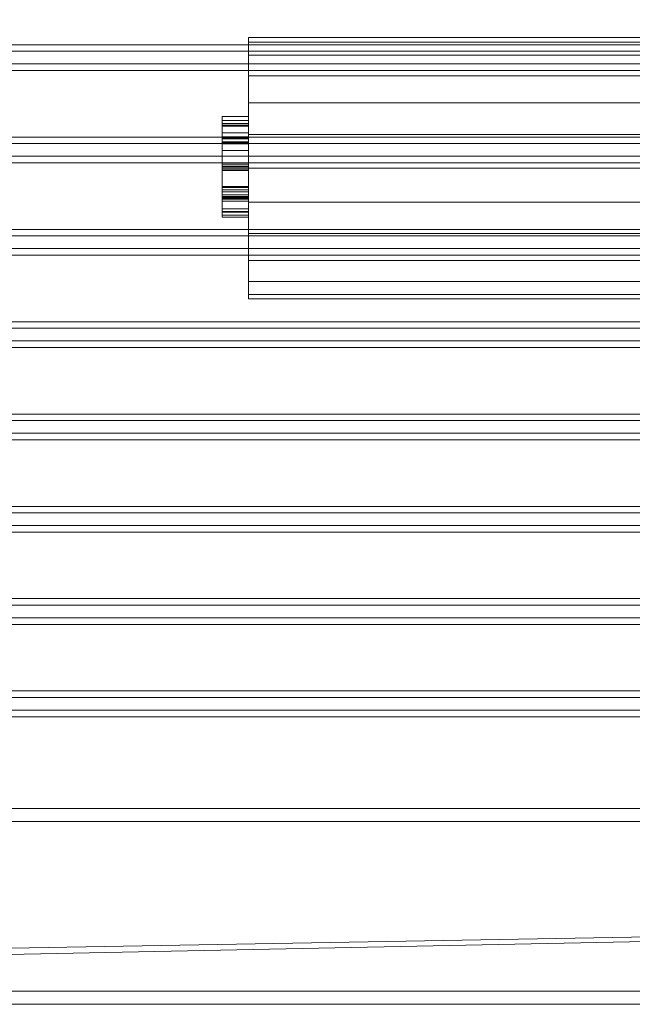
# Model space of a CAD drawing. Header units: millimetres. Extents: x -375 to 375, y -137 to 0.
# Tile 4 of 11: x -188 to -141, y -137 to -62. Entities that reach past the tile are written whole.
import ezdxf

# ---------------------------------------------------------------- set-up
doc = ezdxf.new("R2010")
doc.units = ezdxf.units.MM

# ---------------------------------------------------------------- blocks, each defined once
blk = doc.blocks.new('RSen_55_ME_FB_fan coils - 2 pipes_jaga - bzmw_041075_001-20 - wall mounted - 2-pipe - sandblast grey - fine texture metallic_jaga_briza_lxhxd 750x410x137 mm-284849-3D view')
at = {"lineweight": 18}
mesh = blk.add_polyface(dxfattribs=at)
corners = [(-170, 288, 73), (-170, 287.659, 70.412), (-170, 286.66, 68), (-170, 285.071, 65.929), (-170, 283, 64.34), (-170, 280.588, 63.341), (-170, 278, 63), (-170, 275.412, 63.341), (-170, 273, 64.34), (-170, 270.929, 65.929), (-170, 269.34, 68), (-170, 268.341, 70.412), (-170, 268, 73), (-170, 268.341, 75.588), (-170, 269.34, 78), (-170, 270.929, 80.071), (-170, 273, 81.66), (-170, 275.412, 82.659), (-170, 278, 83), (-170, 280.588, 82.659), (-170, 283, 81.66), (-170, 285.071, 80.071), (-170, 286.66, 78), (-170, 287.659, 75.588)]
mesh.append_faces([[corners[k] for k in face] for face in [(7, 0, 5, 6), (20, 23, 18, 19)]], dxfattribs={"vtx0": -1, "vtx1": -1})
mesh.append_faces([[corners[k] for k in face] for face in [(0, 13, 16, 23)]], dxfattribs={"vtx0": -1, "vtx1": -1, "vtx2": -1})
mesh.append_faces([[corners[k] for k in face] for face in [(1, 4, 5, 0)]], dxfattribs={"vtx0": -1, "vtx2": -1})
mesh.append_faces([[corners[k] for k in face] for face in [(7, 12, 13, 0)]], dxfattribs={"vtx0": -1, "vtx2": -1, "vtx3": -1})
mesh.append_faces([[corners[k] for k in face] for face in [(21, 22, 23, 20)]], dxfattribs={"vtx2": -1})
mesh.append_faces([[corners[k] for k in face] for face in [(10, 11, 12, 7), (16, 17, 18, 23)]], dxfattribs={"vtx2": -1, "vtx3": -1})
mesh.append_faces([[corners[k] for k in face] for face in [(7, 8, 9, 10), (1, 2, 3, 4), (13, 14, 15, 16)]], dxfattribs={"vtx3": -1})
mesh = blk.add_polyface(dxfattribs=at)
corners = [(-170, 268, 73), (-170, 268.341, 70.412), (-170, 269.34, 68), (-170, 270.929, 65.929), (-170, 273, 64.34), (-170, 275.412, 63.341), (-170, 278, 63), (-170, 280.588, 63.341), (-170, 283, 64.34), (-170, 285.071, 65.929), (-170, 286.66, 68), (-170, 287.659, 70.412), (-170, 288, 73), (-120, 288, 73), (-120, 287.659, 70.412), (-120, 286.66, 68), (-120, 285.071, 65.929), (-120, 283, 64.34), (-120, 280.588, 63.341), (-120, 278, 63), (-120, 275.412, 63.341), (-120, 273, 64.34), (-120, 270.929, 65.929), (-120, 269.34, 68), (-120, 268.341, 70.412), (-120, 268, 73)]
mesh.append_faces([[corners[k] for k in face] for face in [(13, 14, 11, 12), (0, 1, 24, 25)]], dxfattribs={"vtx1": -1})
mesh.append_faces([[corners[k] for k in face] for face in [(14, 15, 10, 11), (16, 17, 8, 9), (15, 16, 9, 10), (17, 18, 7, 8), (6, 7, 18, 19), (19, 20, 5, 6), (20, 21, 4, 5), (22, 23, 2, 3), (21, 22, 3, 4), (23, 24, 1, 2)]], dxfattribs={"vtx1": -1, "vtx3": -1})
mesh = blk.add_polyface(dxfattribs=at)
corners = [(-170, 288, 73), (-170, 287.659, 75.588), (-170, 286.66, 78), (-170, 285.071, 80.071), (-170, 283, 81.66), (-170, 280.588, 82.659), (-170, 278, 83), (-170, 275.412, 82.659), (-170, 273, 81.66), (-170, 270.929, 80.071), (-170, 269.34, 78), (-170, 268.341, 75.588), (-170, 268, 73), (-120, 268, 73), (-120, 268.341, 75.588), (-120, 269.34, 78), (-120, 270.929, 80.071), (-120, 273, 81.66), (-120, 275.412, 82.659), (-120, 278, 83), (-120, 280.588, 82.659), (-120, 283, 81.66), (-120, 285.071, 80.071), (-120, 286.66, 78), (-120, 287.659, 75.588), (-120, 288, 73)]
mesh.append_faces([[corners[k] for k in face] for face in [(13, 14, 11, 12), (0, 1, 24, 25)]], dxfattribs={"vtx1": -1})
mesh.append_faces([[corners[k] for k in face] for face in [(14, 15, 10, 11), (16, 17, 8, 9), (15, 16, 9, 10), (17, 18, 7, 8), (6, 7, 18, 19), (19, 20, 5, 6), (20, 21, 4, 5), (22, 23, 2, 3), (21, 22, 3, 4), (23, 24, 1, 2)]], dxfattribs={"vtx1": -1, "vtx3": -1})
mesh = blk.add_polyface(dxfattribs=at)
corners = [(-172, 276.785, 69.05), (-172, 274.905, 69.581), (-172, 273.66, 70.972), (-172, 273.247, 73.17), (-172, 273.63, 75.032), (-172, 274.705, 76.301), (-172, 276.177, 76.742), (-172, 277.569, 76.359), (-172, 278.566, 75.168), (-172, 279.184, 72.99), (-172, 279.872, 70.98), (-172, 280.725, 70.588), (-172, 281.747, 71.141), (-172, 282.17, 72.903), (-172, 281.742, 74.66), (-172, 280.477, 75.357), (-172, 280.477, 76.588), (-172, 282.018, 76.1), (-172, 283.05, 74.802), (-172, 283.4, 72.855), (-172, 283.065, 71.031), (-172, 282.082, 69.784), (-172, 280.689, 69.357), (-172, 279.465, 69.702), (-172, 278.55, 70.749), (-172, 277.943, 72.678), (-172, 277.473, 74.47), (-172, 276.914, 75.307), (-172, 276.146, 75.511), (-172, 275.32, 75.238), (-172, 274.702, 74.408), (-172, 274.477, 73.122), (-172, 274.774, 71.646), (-172, 275.553, 70.677), (-172, 276.785, 70.281)]
mesh.append_faces([[corners[k] for k in face] for face in [(23, 11, 22)]], dxfattribs={"vtx0": -1, "vtx1": -1})
mesh.append_faces([[corners[k] for k in face] for face in [(24, 9, 10), (14, 17, 18, 13), (3, 31, 32), (8, 26, 27, 7)]], dxfattribs={"vtx0": -1, "vtx2": -1})
mesh.append_faces([[corners[k] for k in face] for face in [(13, 18, 19, 20)]], dxfattribs={"vtx0": -1, "vtx3": -1})
mesh.append_faces([[corners[k] for k in face] for face in [(25, 26, 9, 24), (1, 2, 33), (8, 9, 26)]], dxfattribs={"vtx1": -1, "vtx2": -1})
mesh.append_faces([[corners[k] for k in face] for face in [(11, 12, 21, 22), (12, 13, 20, 21), (23, 24, 10, 11), (2, 3, 32, 33), (30, 31, 3, 4), (6, 7, 27, 28), (4, 5, 29, 30), (5, 6, 28, 29)]], dxfattribs={"vtx1": -1, "vtx3": -1})
mesh.append_faces([[corners[k] for k in face] for face in [(15, 16, 17, 14), (34, 0, 1, 33)]], dxfattribs={"vtx2": -1})
mesh = blk.add_polyface(dxfattribs=at)
corners = [(-172, 283.05, 74.802), (-170, 283.05, 74.802), (-170, 283.4, 72.855), (-172, 283.4, 72.855)]
mesh.append_faces([[corners[k] for k in face] for face in [(0, 1, 2, 3)]])
mesh = blk.add_polyface(dxfattribs=at)
corners = [(-172, 283.4, 72.855), (-170, 283.4, 72.855), (-170, 283.065, 71.031), (-172, 283.065, 71.031)]
mesh.append_faces([[corners[k] for k in face] for face in [(0, 1, 2, 3)]])
mesh = blk.add_polyface(dxfattribs=at)
corners = [(-170, 276.785, 69.05), (-170, 276.785, 70.281), (-170, 275.553, 70.677), (-170, 274.774, 71.646), (-170, 274.477, 73.122), (-170, 274.702, 74.408), (-170, 275.32, 75.238), (-170, 276.146, 75.511), (-170, 276.914, 75.307), (-170, 277.473, 74.47), (-170, 277.943, 72.678), (-170, 278.55, 70.749), (-170, 279.465, 69.702), (-170, 280.689, 69.357), (-170, 282.082, 69.784), (-170, 283.065, 71.031), (-170, 283.4, 72.855), (-170, 283.05, 74.802), (-170, 282.018, 76.1), (-170, 280.477, 76.588), (-170, 280.477, 75.357), (-170, 281.742, 74.66), (-170, 282.17, 72.903), (-170, 281.747, 71.141), (-170, 280.725, 70.588), (-170, 279.872, 70.98), (-170, 279.184, 72.99), (-170, 278.566, 75.168), (-170, 277.569, 76.359), (-170, 276.177, 76.742), (-170, 274.705, 76.301), (-170, 273.63, 75.032), (-170, 273.247, 73.17), (-170, 273.66, 70.972), (-170, 274.905, 69.581)]
mesh.append_faces([[corners[k] for k in face] for face in [(4, 32, 3), (34, 2, 33), (11, 26, 10)]], dxfattribs={"vtx0": -1, "vtx1": -1})
mesh.append_faces([[corners[k] for k in face] for face in [(3, 32, 33, 2), (32, 4, 5), (8, 28, 29, 7), (7, 29, 30), (24, 13, 14, 23), (23, 14, 15, 22), (22, 16, 17, 21), (21, 17, 18, 20)]], dxfattribs={"vtx0": -1, "vtx2": -1})
mesh.append_faces([[corners[k] for k in face] for face in [(19, 20, 18)]], dxfattribs={"vtx1": -1})
mesh.append_faces([[corners[k] for k in face] for face in [(15, 16, 22)]], dxfattribs={"vtx1": -1, "vtx2": -1})
mesh.append_faces([[corners[k] for k in face] for face in [(5, 6, 31, 32), (6, 7, 30, 31), (27, 28, 8, 9), (11, 12, 25, 26), (24, 25, 12, 13), (26, 27, 9, 10)]], dxfattribs={"vtx1": -1, "vtx3": -1})
mesh.append_faces([[corners[k] for k in face] for face in [(34, 0, 1, 2)]], dxfattribs={"vtx3": -1})
mesh = blk.add_polyface(dxfattribs=at)
corners = [(-172, 283.065, 71.031), (-170, 283.065, 71.031), (-170, 282.082, 69.784), (-172, 282.082, 69.784)]
mesh.append_faces([[corners[k] for k in face] for face in [(0, 1, 2, 3)]])
mesh = blk.add_polyface(dxfattribs=at)
corners = [(-172, 282.018, 76.1), (-170, 282.018, 76.1), (-170, 283.05, 74.802), (-172, 283.05, 74.802)]
mesh.append_faces([[corners[k] for k in face] for face in [(0, 1, 2, 3)]])
mesh = blk.add_polyface(dxfattribs=at)
corners = [(-172, 281.747, 71.141), (-170, 281.747, 71.141), (-170, 282.17, 72.903), (-172, 282.17, 72.903)]
mesh.append_faces([[corners[k] for k in face] for face in [(0, 1, 2, 3)]])
mesh = blk.add_polyface(dxfattribs=at)
corners = [(-172, 282.17, 72.903), (-170, 282.17, 72.903), (-170, 281.742, 74.66), (-172, 281.742, 74.66)]
mesh.append_faces([[corners[k] for k in face] for face in [(0, 1, 2, 3)]])
mesh = blk.add_polyface(dxfattribs=at)
corners = [(-172, 282.082, 69.784), (-170, 282.082, 69.784), (-170, 280.689, 69.357), (-172, 280.689, 69.357)]
mesh.append_faces([[corners[k] for k in face] for face in [(0, 1, 2, 3)]])
mesh = blk.add_polyface(dxfattribs=at)
corners = [(-172, 280.477, 76.588), (-170, 280.477, 76.588), (-170, 282.018, 76.1), (-172, 282.018, 76.1)]
mesh.append_faces([[corners[k] for k in face] for face in [(0, 1, 2, 3)]])
mesh = blk.add_polyface(dxfattribs=at)
corners = [(-172, 280.725, 70.588), (-170, 280.725, 70.588), (-170, 281.747, 71.141), (-172, 281.747, 71.141)]
mesh.append_faces([[corners[k] for k in face] for face in [(0, 1, 2, 3)]])
mesh = blk.add_polyface(dxfattribs=at)
corners = [(-172, 281.742, 74.66), (-170, 281.742, 74.66), (-170, 280.477, 75.357), (-172, 280.477, 75.357)]
mesh.append_faces([[corners[k] for k in face] for face in [(0, 1, 2, 3)]])
mesh = blk.add_polyface(dxfattribs=at)
corners = [(-172, 279.872, 70.98), (-170, 279.872, 70.98), (-170, 280.725, 70.588), (-172, 280.725, 70.588)]
mesh.append_faces([[corners[k] for k in face] for face in [(0, 1, 2, 3)]])
mesh = blk.add_polyface(dxfattribs=at)
corners = [(-172, 280.689, 69.357), (-170, 280.689, 69.357), (-170, 279.465, 69.702), (-172, 279.465, 69.702)]
mesh.append_faces([[corners[k] for k in face] for face in [(0, 1, 2, 3)]])
mesh = blk.add_polyface(dxfattribs=at)
corners = [(-172, 280.477, 75.357), (-170, 280.477, 75.357), (-170, 280.477, 76.588), (-172, 280.477, 76.588)]
mesh.append_faces([[corners[k] for k in face] for face in [(0, 1, 2, 3)]])
mesh = blk.add_polyface(dxfattribs=at)
corners = [(-172, 279.184, 72.99), (-170, 279.184, 72.99), (-170, 279.872, 70.98), (-172, 279.872, 70.98)]
mesh.append_faces([[corners[k] for k in face] for face in [(0, 1, 2, 3)]])
mesh = blk.add_polyface(dxfattribs=at)
corners = [(-172, 279.465, 69.702), (-170, 279.465, 69.702), (-170, 278.55, 70.749), (-172, 278.55, 70.749)]
mesh.append_faces([[corners[k] for k in face] for face in [(0, 1, 2, 3)]])
mesh = blk.add_polyface(dxfattribs=at)
corners = [(-172, 278.566, 75.168), (-170, 278.566, 75.168), (-170, 279.184, 72.99), (-172, 279.184, 72.99)]
mesh.append_faces([[corners[k] for k in face] for face in [(0, 1, 2, 3)]])
mesh = blk.add_polyface(dxfattribs=at)
corners = [(-172, 277.569, 76.359), (-170, 277.569, 76.359), (-170, 278.566, 75.168), (-172, 278.566, 75.168)]
mesh.append_faces([[corners[k] for k in face] for face in [(0, 1, 2, 3)]])
mesh = blk.add_polyface(dxfattribs=at)
corners = [(-172, 278.55, 70.749), (-170, 278.55, 70.749), (-170, 277.943, 72.678), (-172, 277.943, 72.678)]
mesh.append_faces([[corners[k] for k in face] for face in [(0, 1, 2, 3)]])
mesh = blk.add_polyface(dxfattribs=at)
corners = [(-172, 277.943, 72.678), (-170, 277.943, 72.678), (-170, 277.473, 74.47), (-172, 277.473, 74.47)]
mesh.append_faces([[corners[k] for k in face] for face in [(0, 1, 2, 3)]])
mesh = blk.add_polyface(dxfattribs=at)
corners = [(-172, 276.177, 76.742), (-170, 276.177, 76.742), (-170, 277.569, 76.359), (-172, 277.569, 76.359)]
mesh.append_faces([[corners[k] for k in face] for face in [(0, 1, 2, 3)]])
mesh = blk.add_polyface(dxfattribs=at)
corners = [(-172, 277.473, 74.47), (-170, 277.473, 74.47), (-170, 276.914, 75.307), (-172, 276.914, 75.307)]
mesh.append_faces([[corners[k] for k in face] for face in [(0, 1, 2, 3)]])
mesh = blk.add_polyface(dxfattribs=at)
corners = [(-172, 276.914, 75.307), (-170, 276.914, 75.307), (-170, 276.146, 75.511), (-172, 276.146, 75.511)]
mesh.append_faces([[corners[k] for k in face] for face in [(0, 1, 2, 3)]])
mesh = blk.add_polyface(dxfattribs=at)
corners = [(-172, 276.785, 69.05), (-170, 276.785, 69.05), (-170, 274.905, 69.581), (-172, 274.905, 69.581)]
mesh.append_faces([[corners[k] for k in face] for face in [(0, 1, 2, 3)]])
mesh = blk.add_polyface(dxfattribs=at)
corners = [(-172, 275.553, 70.677), (-170, 275.553, 70.677), (-170, 276.785, 70.281), (-172, 276.785, 70.281)]
mesh.append_faces([[corners[k] for k in face] for face in [(0, 1, 2, 3)]])
mesh = blk.add_polyface(dxfattribs=at)
corners = [(-172, 276.785, 70.281), (-170, 276.785, 70.281), (-170, 276.785, 69.05), (-172, 276.785, 69.05)]
mesh.append_faces([[corners[k] for k in face] for face in [(0, 1, 2, 3)]])
mesh = blk.add_polyface(dxfattribs=at)
corners = [(-172, 274.705, 76.301), (-170, 274.705, 76.301), (-170, 276.177, 76.742), (-172, 276.177, 76.742)]
mesh.append_faces([[corners[k] for k in face] for face in [(0, 1, 2, 3)]])
mesh = blk.add_polyface(dxfattribs=at)
corners = [(-172, 276.146, 75.511), (-170, 276.146, 75.511), (-170, 275.32, 75.238), (-172, 275.32, 75.238)]
mesh.append_faces([[corners[k] for k in face] for face in [(0, 1, 2, 3)]])
mesh = blk.add_polyface(dxfattribs=at)
corners = [(-172, 274.774, 71.646), (-170, 274.774, 71.646), (-170, 275.553, 70.677), (-172, 275.553, 70.677)]
mesh.append_faces([[corners[k] for k in face] for face in [(0, 1, 2, 3)]])
mesh = blk.add_polyface(dxfattribs=at)
corners = [(-172, 275.32, 75.238), (-170, 275.32, 75.238), (-170, 274.702, 74.408), (-172, 274.702, 74.408)]
mesh.append_faces([[corners[k] for k in face] for face in [(0, 1, 2, 3)]])
mesh = blk.add_polyface(dxfattribs=at)
corners = [(-172, 274.905, 69.581), (-170, 274.905, 69.581), (-170, 273.66, 70.972), (-172, 273.66, 70.972)]
mesh.append_faces([[corners[k] for k in face] for face in [(0, 1, 2, 3)]])
mesh = blk.add_polyface(dxfattribs=at)
corners = [(-172, 274.477, 73.122), (-170, 274.477, 73.122), (-170, 274.774, 71.646), (-172, 274.774, 71.646)]
mesh.append_faces([[corners[k] for k in face] for face in [(0, 1, 2, 3)]])
mesh = blk.add_polyface(dxfattribs=at)
corners = [(-172, 273.63, 75.032), (-170, 273.63, 75.032), (-170, 274.705, 76.301), (-172, 274.705, 76.301)]
mesh.append_faces([[corners[k] for k in face] for face in [(0, 1, 2, 3)]])
mesh = blk.add_polyface(dxfattribs=at)
corners = [(-172, 274.702, 74.408), (-170, 274.702, 74.408), (-170, 274.477, 73.122), (-172, 274.477, 73.122)]
mesh.append_faces([[corners[k] for k in face] for face in [(0, 1, 2, 3)]])
mesh = blk.add_polyface(dxfattribs=at)
corners = [(-172, 273.66, 70.972), (-170, 273.66, 70.972), (-170, 273.247, 73.17), (-172, 273.247, 73.17)]
mesh.append_faces([[corners[k] for k in face] for face in [(0, 1, 2, 3)]])
mesh = blk.add_polyface(dxfattribs=at)
corners = [(-172, 273.247, 73.17), (-170, 273.247, 73.17), (-170, 273.63, 75.032), (-172, 273.63, 75.032)]
mesh.append_faces([[corners[k] for k in face] for face in [(0, 1, 2, 3)]])
blk = doc.blocks.new('RSen_56_ME_FB_SOg - briza - SH_jaga - standard-287123-3D view')
at = {"lineweight": 18}
mesh = blk.add_polyface(dxfattribs=at)
corners = [(-375, -53.5), (-360, -53.5), (-360, 68.5), (360, 68.5), (360, -53.5), (375, -53.5), (375, -68.5), (-375, -68.5)]
mesh.append_faces([[corners[k] for k in face] for face in [(6, 7, 4, 5)]], dxfattribs={"vtx1": -1})
mesh.append_faces([[corners[k] for k in face] for face in [(2, 3, 4, 1)]], dxfattribs={"vtx2": -1})
mesh.append_faces([[corners[k] for k in face] for face in [(7, 0, 1, 4)]], dxfattribs={"vtx2": -1, "vtx3": -1})
mesh = blk.add_polyface(dxfattribs=at)
corners = [(360, 68.5, 395), (-360, 68.5, 395), (-360, 67.5, 395), (-360, -53.5, 395), (-358, -53.5, 395), (-358, 67.5, 395), (358, 67.5, 395), (358, -53.5, 395), (360, -53.5, 395), (360, 67.5, 395)]
mesh.append_faces([[corners[k] for k in face] for face in [(5, 1, 2, 4), (1, 5, 6, 0)]], dxfattribs={"vtx0": -1, "vtx2": -1})
mesh.append_faces([[corners[k] for k in face] for face in [(3, 4, 2)]], dxfattribs={"vtx1": -1})
mesh.append_faces([[corners[k] for k in face] for face in [(9, 0, 6, 7)]], dxfattribs={"vtx1": -1, "vtx3": -1})
mesh.append_faces([[corners[k] for k in face] for face in [(7, 8, 9)]], dxfattribs={"vtx2": -1})
mesh = blk.add_polyface(dxfattribs=at)
corners = [(-359, 67.5, 1), (-359, -54.5, 1), (-374, -54.5, 1), (-374, -67.5, 1), (374, -67.5, 1), (374, -54.5, 1), (359, -54.5, 1), (359, 67.5, 1)]
mesh.append_faces([[corners[k] for k in face] for face in [(4, 5, 6, 3)]], dxfattribs={"vtx2": -1})
mesh.append_faces([[corners[k] for k in face] for face in [(1, 2, 3, 6)]], dxfattribs={"vtx2": -1, "vtx3": -1})
mesh.append_faces([[corners[k] for k in face] for face in [(6, 7, 0, 1)]], dxfattribs={"vtx3": -1})
mesh = blk.add_polyface(dxfattribs=at)
corners = [(359, -54.5, 394), (-359, -54.5, 394), (-359, 67.5, 394), (-358, 67.5, 394), (-358, -53.5, 394), (358, -53.5, 394), (358, 67.5, 394), (359, 67.5, 394)]
mesh.append_faces([[corners[k] for k in face] for face in [(0, 1, 4, 5)]], dxfattribs={"vtx1": -1, "vtx3": -1})
mesh.append_faces([[corners[k] for k in face] for face in [(2, 3, 4, 1)]], dxfattribs={"vtx2": -1})
mesh.append_faces([[corners[k] for k in face] for face in [(5, 6, 7, 0)]], dxfattribs={"vtx3": -1})
mesh = blk.add_polyface(dxfattribs=at)
corners = [(-358, 2.982, 395), (358, 2.982, 395), (358, 4.951, 395), (-358, 4.951, 395)]
mesh.append_faces([[corners[k] for k in face] for face in [(0, 1, 2, 3)]])
mesh = blk.add_polyface(dxfattribs=at)
corners = [(-358, 4.951, 395), (358, 4.951, 395), (358, 4.951, 393.2), (-358, 4.951, 393.2)]
mesh.append_faces([[corners[k] for k in face] for face in [(0, 1, 2, 3)]])
mesh = blk.add_polyface(dxfattribs=at)
corners = [(-358, 4.951, 393.2), (358, 4.951, 393.2), (358, 4.451, 392.536), (-358, 4.451, 392.536)]
mesh.append_faces([[corners[k] for k in face] for face in [(0, 1, 2, 3)]])
mesh = blk.add_polyface(dxfattribs=at)
corners = [(-358, 4.451, 392.536), (358, 4.451, 392.536), (358, 4.451, 385.1), (-358, 4.451, 385.1)]
mesh.append_faces([[corners[k] for k in face] for face in [(0, 1, 2, 3)]])
mesh = blk.add_polyface(dxfattribs=at)
corners = [(-358, 4.451, 385.1), (358, 4.451, 385.1), (358, 3.482, 385.1), (-358, 3.482, 385.1)]
mesh.append_faces([[corners[k] for k in face] for face in [(0, 1, 2, 3)]])
mesh = blk.add_polyface(dxfattribs=at)
corners = [(-358, 3.482, 385.1), (358, 3.482, 385.1), (358, 3.482, 392.536), (-358, 3.482, 392.536)]
mesh.append_faces([[corners[k] for k in face] for face in [(0, 1, 2, 3)]])
mesh = blk.add_polyface(dxfattribs=at)
corners = [(-358, 3.482, 392.536), (358, 3.482, 392.536), (358, 2.982, 393.2), (-358, 2.982, 393.2)]
mesh.append_faces([[corners[k] for k in face] for face in [(0, 1, 2, 3)]])
mesh = blk.add_polyface(dxfattribs=at)
corners = [(-358, 2.982, 393.2), (358, 2.982, 393.2), (358, 2.982, 395), (-358, 2.982, 395)]
mesh.append_faces([[corners[k] for k in face] for face in [(0, 1, 2, 3)]])
mesh = blk.add_polyface(dxfattribs=at)
corners = [(-358, -4.084, 395), (358, -4.084, 395), (358, -2.116, 395), (-358, -2.116, 395)]
mesh.append_faces([[corners[k] for k in face] for face in [(0, 1, 2, 3)]])
mesh = blk.add_polyface(dxfattribs=at)
corners = [(-358, -2.116, 395), (358, -2.116, 395), (358, -2.116, 393.2), (-358, -2.116, 393.2)]
mesh.append_faces([[corners[k] for k in face] for face in [(0, 1, 2, 3)]])
mesh = blk.add_polyface(dxfattribs=at)
corners = [(-358, -2.116, 393.2), (358, -2.116, 393.2), (358, -2.616, 392.536), (-358, -2.616, 392.536)]
mesh.append_faces([[corners[k] for k in face] for face in [(0, 1, 2, 3)]])
mesh = blk.add_polyface(dxfattribs=at)
corners = [(-358, -2.616, 392.536), (358, -2.616, 392.536), (358, -2.616, 385.1), (-358, -2.616, 385.1)]
mesh.append_faces([[corners[k] for k in face] for face in [(0, 1, 2, 3)]])
mesh = blk.add_polyface(dxfattribs=at)
corners = [(-358, -2.616, 385.1), (358, -2.616, 385.1), (358, -3.584, 385.1), (-358, -3.584, 385.1)]
mesh.append_faces([[corners[k] for k in face] for face in [(0, 1, 2, 3)]])
mesh = blk.add_polyface(dxfattribs=at)
corners = [(-358, -3.584, 385.1), (358, -3.584, 385.1), (358, -3.584, 392.536), (-358, -3.584, 392.536)]
mesh.append_faces([[corners[k] for k in face] for face in [(0, 1, 2, 3)]])
mesh = blk.add_polyface(dxfattribs=at)
corners = [(-358, -3.584, 392.536), (358, -3.584, 392.536), (358, -4.084, 393.2), (-358, -4.084, 393.2)]
mesh.append_faces([[corners[k] for k in face] for face in [(0, 1, 2, 3)]])
mesh = blk.add_polyface(dxfattribs=at)
corners = [(-358, -4.084, 393.2), (358, -4.084, 393.2), (358, -4.084, 395), (-358, -4.084, 395)]
mesh.append_faces([[corners[k] for k in face] for face in [(0, 1, 2, 3)]])
mesh = blk.add_polyface(dxfattribs=at)
corners = [(-358, -11.151, 395), (358, -11.151, 395), (358, -9.182, 395), (-358, -9.182, 395)]
mesh.append_faces([[corners[k] for k in face] for face in [(0, 1, 2, 3)]])
mesh = blk.add_polyface(dxfattribs=at)
corners = [(-358, -9.182, 395), (358, -9.182, 395), (358, -9.182, 393.2), (-358, -9.182, 393.2)]
mesh.append_faces([[corners[k] for k in face] for face in [(0, 1, 2, 3)]])
mesh = blk.add_polyface(dxfattribs=at)
corners = [(-358, -9.182, 393.2), (358, -9.182, 393.2), (358, -9.682, 392.536), (-358, -9.682, 392.536)]
mesh.append_faces([[corners[k] for k in face] for face in [(0, 1, 2, 3)]])
mesh = blk.add_polyface(dxfattribs=at)
corners = [(-358, -9.682, 392.536), (358, -9.682, 392.536), (358, -9.682, 385.1), (-358, -9.682, 385.1)]
mesh.append_faces([[corners[k] for k in face] for face in [(0, 1, 2, 3)]])
mesh = blk.add_polyface(dxfattribs=at)
corners = [(-358, -9.682, 385.1), (358, -9.682, 385.1), (358, -10.651, 385.1), (-358, -10.651, 385.1)]
mesh.append_faces([[corners[k] for k in face] for face in [(0, 1, 2, 3)]])
mesh = blk.add_polyface(dxfattribs=at)
corners = [(-358, -10.651, 385.1), (358, -10.651, 385.1), (358, -10.651, 392.536), (-358, -10.651, 392.536)]
mesh.append_faces([[corners[k] for k in face] for face in [(0, 1, 2, 3)]])
mesh = blk.add_polyface(dxfattribs=at)
corners = [(-358, -10.651, 392.536), (358, -10.651, 392.536), (358, -11.151, 393.2), (-358, -11.151, 393.2)]
mesh.append_faces([[corners[k] for k in face] for face in [(0, 1, 2, 3)]])
mesh = blk.add_polyface(dxfattribs=at)
corners = [(-358, -11.151, 393.2), (358, -11.151, 393.2), (358, -11.151, 395), (-358, -11.151, 395)]
mesh.append_faces([[corners[k] for k in face] for face in [(0, 1, 2, 3)]])
mesh = blk.add_polyface(dxfattribs=at)
corners = [(-358, -18.218, 395), (358, -18.218, 395), (358, -16.249, 395), (-358, -16.249, 395)]
mesh.append_faces([[corners[k] for k in face] for face in [(0, 1, 2, 3)]])
mesh = blk.add_polyface(dxfattribs=at)
corners = [(-358, -16.249, 395), (358, -16.249, 395), (358, -16.249, 393.2), (-358, -16.249, 393.2)]
mesh.append_faces([[corners[k] for k in face] for face in [(0, 1, 2, 3)]])
mesh = blk.add_polyface(dxfattribs=at)
corners = [(-358, -16.249, 393.2), (358, -16.249, 393.2), (358, -16.749, 392.536), (-358, -16.749, 392.536)]
mesh.append_faces([[corners[k] for k in face] for face in [(0, 1, 2, 3)]])
mesh = blk.add_polyface(dxfattribs=at)
corners = [(-358, -16.749, 392.536), (358, -16.749, 392.536), (358, -16.749, 385.1), (-358, -16.749, 385.1)]
mesh.append_faces([[corners[k] for k in face] for face in [(0, 1, 2, 3)]])
mesh = blk.add_polyface(dxfattribs=at)
corners = [(-358, -16.749, 385.1), (358, -16.749, 385.1), (358, -17.718, 385.1), (-358, -17.718, 385.1)]
mesh.append_faces([[corners[k] for k in face] for face in [(0, 1, 2, 3)]])
mesh = blk.add_polyface(dxfattribs=at)
corners = [(-358, -17.718, 385.1), (358, -17.718, 385.1), (358, -17.718, 392.536), (-358, -17.718, 392.536)]
mesh.append_faces([[corners[k] for k in face] for face in [(0, 1, 2, 3)]])
mesh = blk.add_polyface(dxfattribs=at)
corners = [(-358, -17.718, 392.536), (358, -17.718, 392.536), (358, -18.218, 393.2), (-358, -18.218, 393.2)]
mesh.append_faces([[corners[k] for k in face] for face in [(0, 1, 2, 3)]])
mesh = blk.add_polyface(dxfattribs=at)
corners = [(-358, -18.218, 393.2), (358, -18.218, 393.2), (358, -18.218, 395), (-358, -18.218, 395)]
mesh.append_faces([[corners[k] for k in face] for face in [(0, 1, 2, 3)]])
mesh = blk.add_polyface(dxfattribs=at)
corners = [(-358, -25.284, 395), (358, -25.284, 395), (358, -23.316, 395), (-358, -23.316, 395)]
mesh.append_faces([[corners[k] for k in face] for face in [(0, 1, 2, 3)]])
mesh = blk.add_polyface(dxfattribs=at)
corners = [(-358, -23.316, 395), (358, -23.316, 395), (358, -23.316, 393.2), (-358, -23.316, 393.2)]
mesh.append_faces([[corners[k] for k in face] for face in [(0, 1, 2, 3)]])
mesh = blk.add_polyface(dxfattribs=at)
corners = [(-358, -23.316, 393.2), (358, -23.316, 393.2), (358, -23.816, 392.536), (-358, -23.816, 392.536)]
mesh.append_faces([[corners[k] for k in face] for face in [(0, 1, 2, 3)]])
mesh = blk.add_polyface(dxfattribs=at)
corners = [(-358, -23.816, 392.536), (358, -23.816, 392.536), (358, -23.816, 385.1), (-358, -23.816, 385.1)]
mesh.append_faces([[corners[k] for k in face] for face in [(0, 1, 2, 3)]])
mesh = blk.add_polyface(dxfattribs=at)
corners = [(-358, -23.816, 385.1), (358, -23.816, 385.1), (358, -24.784, 385.1), (-358, -24.784, 385.1)]
mesh.append_faces([[corners[k] for k in face] for face in [(0, 1, 2, 3)]])
mesh = blk.add_polyface(dxfattribs=at)
corners = [(-358, -24.784, 385.1), (358, -24.784, 385.1), (358, -24.784, 392.536), (-358, -24.784, 392.536)]
mesh.append_faces([[corners[k] for k in face] for face in [(0, 1, 2, 3)]])
mesh = blk.add_polyface(dxfattribs=at)
corners = [(-358, -24.784, 392.536), (358, -24.784, 392.536), (358, -25.284, 393.2), (-358, -25.284, 393.2)]
mesh.append_faces([[corners[k] for k in face] for face in [(0, 1, 2, 3)]])
mesh = blk.add_polyface(dxfattribs=at)
corners = [(-358, -25.284, 393.2), (358, -25.284, 393.2), (358, -25.284, 395), (-358, -25.284, 395)]
mesh.append_faces([[corners[k] for k in face] for face in [(0, 1, 2, 3)]])
mesh = blk.add_polyface(dxfattribs=at)
corners = [(-358, -32.351, 395), (358, -32.351, 395), (358, -30.382, 395), (-358, -30.382, 395)]
mesh.append_faces([[corners[k] for k in face] for face in [(0, 1, 2, 3)]])
mesh = blk.add_polyface(dxfattribs=at)
corners = [(-358, -30.382, 395), (358, -30.382, 395), (358, -30.382, 393.2), (-358, -30.382, 393.2)]
mesh.append_faces([[corners[k] for k in face] for face in [(0, 1, 2, 3)]])
mesh = blk.add_polyface(dxfattribs=at)
corners = [(-358, -30.382, 393.2), (358, -30.382, 393.2), (358, -30.882, 392.536), (-358, -30.882, 392.536)]
mesh.append_faces([[corners[k] for k in face] for face in [(0, 1, 2, 3)]])
mesh = blk.add_polyface(dxfattribs=at)
corners = [(-358, -30.882, 392.536), (358, -30.882, 392.536), (358, -30.882, 385.1), (-358, -30.882, 385.1)]
mesh.append_faces([[corners[k] for k in face] for face in [(0, 1, 2, 3)]])
mesh = blk.add_polyface(dxfattribs=at)
corners = [(-358, -30.882, 385.1), (358, -30.882, 385.1), (358, -31.851, 385.1), (-358, -31.851, 385.1)]
mesh.append_faces([[corners[k] for k in face] for face in [(0, 1, 2, 3)]])
mesh = blk.add_polyface(dxfattribs=at)
corners = [(-358, -31.851, 385.1), (358, -31.851, 385.1), (358, -31.851, 392.536), (-358, -31.851, 392.536)]
mesh.append_faces([[corners[k] for k in face] for face in [(0, 1, 2, 3)]])
mesh = blk.add_polyface(dxfattribs=at)
corners = [(-358, -31.851, 392.536), (358, -31.851, 392.536), (358, -32.351, 393.2), (-358, -32.351, 393.2)]
mesh.append_faces([[corners[k] for k in face] for face in [(0, 1, 2, 3)]])
mesh = blk.add_polyface(dxfattribs=at)
corners = [(-358, -32.351, 393.2), (358, -32.351, 393.2), (358, -32.351, 395), (-358, -32.351, 395)]
mesh.append_faces([[corners[k] for k in face] for face in [(0, 1, 2, 3)]])
mesh = blk.add_polyface(dxfattribs=at)
corners = [(-358, -39.418, 395), (358, -39.418, 395), (358, -37.449, 395), (-358, -37.449, 395)]
mesh.append_faces([[corners[k] for k in face] for face in [(0, 1, 2, 3)]])
mesh = blk.add_polyface(dxfattribs=at)
corners = [(-358, -37.449, 395), (358, -37.449, 395), (358, -37.449, 393.2), (-358, -37.449, 393.2)]
mesh.append_faces([[corners[k] for k in face] for face in [(0, 1, 2, 3)]])
mesh = blk.add_polyface(dxfattribs=at)
corners = [(-358, -37.449, 393.2), (358, -37.449, 393.2), (358, -37.949, 392.536), (-358, -37.949, 392.536)]
mesh.append_faces([[corners[k] for k in face] for face in [(0, 1, 2, 3)]])
mesh = blk.add_polyface(dxfattribs=at)
corners = [(-358, -37.949, 392.536), (358, -37.949, 392.536), (358, -37.949, 385.1), (-358, -37.949, 385.1)]
mesh.append_faces([[corners[k] for k in face] for face in [(0, 1, 2, 3)]])
mesh = blk.add_polyface(dxfattribs=at)
corners = [(-358, -37.949, 385.1), (358, -37.949, 385.1), (358, -38.918, 385.1), (-358, -38.918, 385.1)]
mesh.append_faces([[corners[k] for k in face] for face in [(0, 1, 2, 3)]])
mesh = blk.add_polyface(dxfattribs=at)
corners = [(-358, -38.918, 385.1), (358, -38.918, 385.1), (358, -38.918, 392.536), (-358, -38.918, 392.536)]
mesh.append_faces([[corners[k] for k in face] for face in [(0, 1, 2, 3)]])
mesh = blk.add_polyface(dxfattribs=at)
corners = [(-358, -38.918, 392.536), (358, -38.918, 392.536), (358, -39.418, 393.2), (-358, -39.418, 393.2)]
mesh.append_faces([[corners[k] for k in face] for face in [(0, 1, 2, 3)]])
mesh = blk.add_polyface(dxfattribs=at)
corners = [(-358, -39.418, 393.2), (358, -39.418, 393.2), (358, -39.418, 395), (-358, -39.418, 395)]
mesh.append_faces([[corners[k] for k in face] for face in [(0, 1, 2, 3)]])
mesh = blk.add_polyface(dxfattribs=at)
corners = [(-358, -46.484, 395), (358, -46.484, 395), (358, -44.516, 395), (-358, -44.516, 395)]
mesh.append_faces([[corners[k] for k in face] for face in [(0, 1, 2, 3)]])
mesh = blk.add_polyface(dxfattribs=at)
corners = [(-358, -44.516, 395), (358, -44.516, 395), (358, -44.516, 393.2), (-358, -44.516, 393.2)]
mesh.append_faces([[corners[k] for k in face] for face in [(0, 1, 2, 3)]])
mesh = blk.add_polyface(dxfattribs=at)
corners = [(-358, -44.516, 393.2), (358, -44.516, 393.2), (358, -45.016, 392.536), (-358, -45.016, 392.536)]
mesh.append_faces([[corners[k] for k in face] for face in [(0, 1, 2, 3)]])
mesh = blk.add_polyface(dxfattribs=at)
corners = [(-358, -45.016, 392.536), (358, -45.016, 392.536), (358, -45.016, 385.1), (-358, -45.016, 385.1)]
mesh.append_faces([[corners[k] for k in face] for face in [(0, 1, 2, 3)]])
mesh = blk.add_polyface(dxfattribs=at)
corners = [(-358, -45.016, 385.1), (358, -45.016, 385.1), (358, -45.984, 385.1), (-358, -45.984, 385.1)]
mesh.append_faces([[corners[k] for k in face] for face in [(0, 1, 2, 3)]])
mesh = blk.add_polyface(dxfattribs=at)
corners = [(-358, -45.984, 385.1), (358, -45.984, 385.1), (358, -45.984, 392.536), (-358, -45.984, 392.536)]
mesh.append_faces([[corners[k] for k in face] for face in [(0, 1, 2, 3)]])
mesh = blk.add_polyface(dxfattribs=at)
corners = [(-358, -45.984, 392.536), (358, -45.984, 392.536), (358, -46.484, 393.2), (-358, -46.484, 393.2)]
mesh.append_faces([[corners[k] for k in face] for face in [(0, 1, 2, 3)]])
mesh = blk.add_polyface(dxfattribs=at)
corners = [(-358, -46.484, 393.2), (358, -46.484, 393.2), (358, -46.484, 395), (-358, -46.484, 395)]
mesh.append_faces([[corners[k] for k in face] for face in [(0, 1, 2, 3)]])
mesh = blk.add_polyface(dxfattribs=at)
corners = [(-360, -53.5), (-375, -53.5), (-375, -53.5, 1), (-375, -53.5, 410), (375, -53.5, 410), (375, -53.5, 1), (375, -53.5), (360, -53.5), (360, -53.5, 1), (360, -53.5, 395), (358, -53.5, 395), (358, -53.5, 394), (-358, -53.5, 394), (-358, -53.5, 395), (-360, -53.5, 395), (-360, -53.5, 1)]
mesh.append_faces([[corners[k] for k in face] for face in [(9, 4, 5, 8), (4, 9, 10, 3)]], dxfattribs={"vtx0": -1, "vtx2": -1})
mesh.append_faces([[corners[k] for k in face] for face in [(12, 13, 10, 11)]], dxfattribs={"vtx1": -1})
mesh.append_faces([[corners[k] for k in face] for face in [(13, 14, 3, 10)]], dxfattribs={"vtx1": -1, "vtx2": -1, "vtx3": -1})
mesh.append_faces([[corners[k] for k in face] for face in [(14, 15, 2, 3)]], dxfattribs={"vtx1": -1, "vtx3": -1})
mesh.append_faces([[corners[k] for k in face] for face in [(0, 1, 2, 15)]], dxfattribs={"vtx2": -1})
mesh.append_faces([[corners[k] for k in face] for face in [(5, 6, 7, 8)]], dxfattribs={"vtx3": -1})
mesh = blk.add_polyface(dxfattribs=at)
corners = [(-375, -68.5, 410), (375, -68.5, 410), (375, -67.5, 410), (375, -53.5, 410), (-375, -53.5, 410), (-375, -67.5, 410)]
mesh.append_faces([[corners[k] for k in face] for face in [(3, 4, 5, 2)]], dxfattribs={"vtx2": -1})
mesh.append_faces([[corners[k] for k in face] for face in [(5, 0, 1, 2)]], dxfattribs={"vtx3": -1})
mesh = blk.add_polyface(dxfattribs=at)
corners = [(-359, -54.5, 394), (359, -54.5, 394), (359, -54.5, 1), (374, -54.5, 1), (374, -54.5, 409), (-374, -54.5, 409), (-374, -54.5, 1), (-359, -54.5, 1)]
mesh.append_faces([[corners[k] for k in face] for face in [(0, 1, 4, 5)]], dxfattribs={"vtx1": -1, "vtx3": -1})
mesh.append_faces([[corners[k] for k in face] for face in [(6, 7, 0, 5)]], dxfattribs={"vtx2": -1})
mesh.append_faces([[corners[k] for k in face] for face in [(1, 2, 3, 4)]], dxfattribs={"vtx3": -1})
mesh = blk.add_polyface(dxfattribs=at)
corners = [(374, -54.5, 409), (374, -67.5, 409), (-374, -67.5, 409), (-374, -54.5, 409)]
mesh.append_faces([[corners[k] for k in face] for face in [(0, 1, 2, 3)]])
mesh = blk.add_polyface(dxfattribs=at)
corners = [(374, -67.5, 409), (374, -67.5, 1), (-374, -67.5, 1), (-374, -67.5, 409)]
mesh.append_faces([[corners[k] for k in face] for face in [(0, 1, 2, 3)]])
mesh = blk.add_polyface(dxfattribs=at)
corners = [(375, -68.5, 410), (-375, -68.5, 410), (-375, -68.5, 1), (-375, -68.5), (375, -68.5), (375, -68.5, 1)]
mesh.append_faces([[corners[k] for k in face] for face in [(5, 2, 3, 4)]], dxfattribs={"vtx0": -1})
mesh.append_faces([[corners[k] for k in face] for face in [(5, 0, 1, 2)]], dxfattribs={"vtx3": -1})

msp = doc.modelspace()

# ---------------------------------------------------------------- block references
at = {"lineweight": 18}
msp.add_blockref('RSen_56_ME_FB_SOg - briza - SH_jaga - standard-287123-3D view', (0, -68.5), dxfattribs=at)
at = {"lineweight": 18, "extrusion": (0, -1, 0)}
msp.add_blockref('RSen_55_ME_FB_fan coils - 2 pipes_jaga - bzmw_041075_001-20 - wall mounted - 2-pipe - sandblast grey - fine texture metallic_jaga_briza_lxhxd 750x410x137 mm-284849-3D view', (0, 0), dxfattribs=at)

doc.saveas('drawing.dxf')
